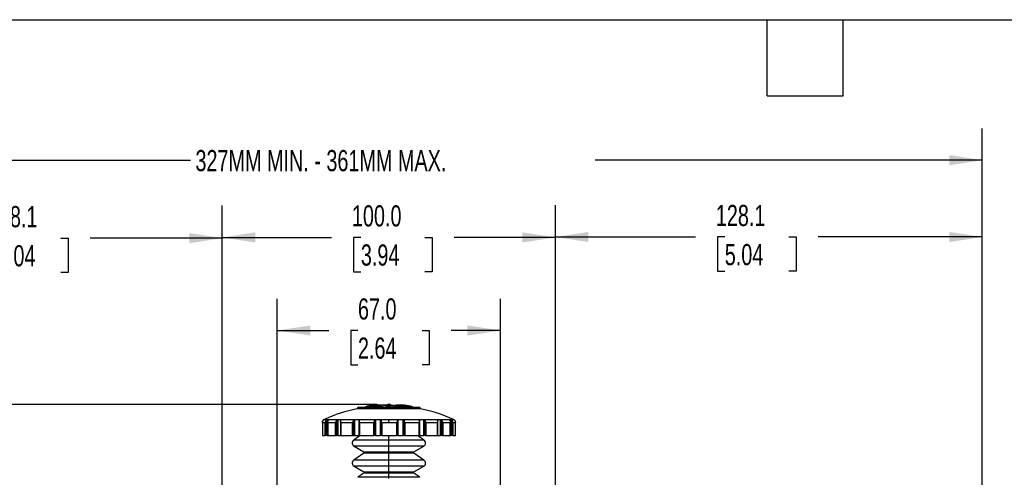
# Model space of a CAD drawing. Header units: millimetres. Extents: x 19 to 819, y 19 to 629.
# Tile 8 of 31: x 183 to 479, y 491 to 629. Entities that reach past the tile are written whole.
import ezdxf

# ---------------------------------------------------------------- set-up
doc = ezdxf.new("R2010")
doc.units = ezdxf.units.MM
doc.header["$LTSCALE"] = 3
doc.layers.add('DIMENSIONS', color=140, linetype='Continuous', lineweight=25)
doc.layers.add('TEXT', color=140, linetype='Continuous', lineweight=25)
doc.styles.add('SLDTEXTSTYLE0', font='TXT', dxfattribs={"width": 0.7})
doc.dimstyles.new('SLDDIMSTYLE0', dxfattribs={"dimtxt": 6.474023, "dimasz": 9.906, "dimexe": 0, "dimexo": 0.0625, "dimgap": 1.618506, "dimtad": 0, "dimtih": 1, "dimtoh": 1, "dimrnd": 1e-09, "dimzin": 12, "dimdsep": 46, "dimtxsty": 'SLDTEXTSTYLE0', "dimsah": 1, "dimcen": 0.09, "dimadec": 0, "dimazin": 3, "dimtfac": 1, "dimtofl": 0, "dimtmove": 0, "dimatfit": 3, "dimfxl": 0, "dimfrac": 2, "dimtolj": 1, "dimtzin": 12, "dimarcsym": 0})
doc.dimstyles.new('SLDDIMSTYLE1', dxfattribs={"dimtxt": 6.474023, "dimasz": 9.906, "dimexe": 0, "dimexo": 0.0625, "dimgap": 1.618506, "dimtad": 0, "dimtih": 1, "dimtoh": 1, "dimrnd": 1e-09, "dimzin": 4, "dimdsep": 46, "dimtxsty": 'SLDTEXTSTYLE0', "dimsah": 1, "dimcen": 0.09, "dimadec": 0, "dimazin": 1, "dimtfac": 1, "dimtofl": 0, "dimtmove": 0, "dimatfit": 3, "dimfxl": 0, "dimfrac": 2, "dimtolj": 1, "dimtzin": 12, "dimarcsym": 0})

# ---------------------------------------------------------------- blocks, each defined once
blk = doc.blocks.new('_D')
at = {"layer": 'DIMENSIONS'}
for p, q in [((116.06, 458.16), (116.06, 596.02)), ((472.26, 462.01), (472.26, 596.02)), ((116.06, 586.5), (234.65, 586.5)), ((472.26, 586.5), (356.09, 586.5))]:
    blk.add_line(p, q, dxfattribs=at)
for points in [[(116.06, 586.5), (125.96, 584.97), (125.96, 588.02)], [(472.26, 586.5), (462.35, 588.02), (462.35, 584.97)]]:
    blk.add_solid(points, dxfattribs=at)
at = {"layer": 'DIMENSIONS', "insert": (236.1, 589.54), "char_height": 6.35, "attachment_point": 1, "style": 'SLDTEXTSTYLE0'}
blk.add_mtext('327MM MIN. - 361MM MAX.', dxfattribs=at)
blk = doc.blocks.new('_D_1')
at = {"layer": 'DIMENSIONS'}
for p, q in [((116.06, 458.16), (116.06, 572.62)), ((244.16, 477.51), (244.16, 572.62)), ((116.06, 563.1), (167.73, 563.1)), ((176.51, 563.1), (174.33, 563.1)), ((174.33, 563.1), (174.33, 552.81)), ((195.74, 563.1), (197.92, 563.1)), ((197.92, 563.1), (197.92, 552.81)), ((244.16, 563.1), (204.52, 563.1)), ((174.33, 552.81), (176.51, 552.81)), ((197.92, 552.81), (195.74, 552.81))]:
    blk.add_line(p, q, dxfattribs=at)
for points in [[(116.06, 563.1), (125.96, 561.57), (125.96, 564.62)], [(244.16, 563.1), (234.25, 564.62), (234.25, 561.57)]]:
    blk.add_solid(points, dxfattribs=at)
at = {"layer": 'DIMENSIONS', "char_height": 6.35, "attachment_point": 1, "style": 'SLDTEXTSTYLE0'}
for s, insert in [('128.1', (173.81, 572.73)), ('5.04', (176.51, 561))]:
    blk.add_mtext(s, dxfattribs=dict(at, insert=insert))
blk = doc.blocks.new('_D_2')
at = {"layer": 'DIMENSIONS'}
for p, q in [((344.16, 477.51), (344.16, 572.97)), ((472.26, 462.01), (472.26, 572.97)), ((344.16, 563.45), (386.2, 563.45)), ((394.97, 563.45), (392.8, 563.45)), ((392.8, 563.45), (392.8, 553.16)), ((414.21, 563.45), (416.38, 563.45)), ((416.38, 563.45), (416.38, 553.16)), ((472.26, 563.45), (422.98, 563.45)), ((392.8, 553.16), (394.97, 553.16)), ((416.38, 553.16), (414.21, 553.16))]:
    blk.add_line(p, q, dxfattribs=at)
for points in [[(344.16, 563.45), (354.06, 561.92), (354.06, 564.97)], [(472.26, 563.45), (462.35, 564.97), (462.35, 561.92)]]:
    blk.add_solid(points, dxfattribs=at)
at = {"layer": 'DIMENSIONS', "char_height": 6.35, "attachment_point": 1, "style": 'SLDTEXTSTYLE0'}
for s, insert in [('128.1', (392.28, 573.08)), ('5.04', (394.97, 561.34))]:
    blk.add_mtext(s, dxfattribs=dict(at, insert=insert))
blk = doc.blocks.new('_D_3')
at = {"layer": 'DIMENSIONS'}
for p, q in [((260.66, 484.45), (260.66, 544.92)), ((327.66, 484.45), (327.66, 544.92)), ((260.66, 535.39), (276.1, 535.39)), ((284.87, 535.39), (282.69, 535.39)), ((282.69, 535.39), (282.69, 525.1)), ((304.11, 535.39), (306.28, 535.39)), ((306.28, 535.39), (306.28, 525.1)), ((327.66, 535.39), (312.88, 535.39)), ((282.69, 525.1), (284.87, 525.1)), ((306.28, 525.1), (304.11, 525.1))]:
    blk.add_line(p, q, dxfattribs=at)
for points in [[(260.66, 535.39), (270.56, 533.87), (270.56, 536.92)], [(327.66, 535.39), (317.75, 536.92), (317.75, 533.87)]]:
    blk.add_solid(points, dxfattribs=at)
at = {"layer": 'DIMENSIONS', "char_height": 6.35, "attachment_point": 1, "style": 'SLDTEXTSTYLE0'}
for s, insert in [('67.0', (284.87, 545.03)), ('2.64', (284.87, 533.29))]:
    blk.add_mtext(s, dxfattribs=dict(at, insert=insert))
blk = doc.blocks.new('_D_6')
at = {"layer": 'DIMENSIONS'}
for p, q in [((244.16, 477.51), (244.16, 572.85)), ((344.16, 477.51), (344.16, 572.85)), ((244.16, 563.32), (276.98, 563.32)), ((285.75, 563.32), (283.58, 563.32)), ((283.58, 563.32), (283.58, 553.03)), ((304.99, 563.32), (307.16, 563.32)), ((307.16, 563.32), (307.16, 553.03)), ((344.16, 563.32), (313.76, 563.32)), ((283.58, 553.03), (285.75, 553.03)), ((307.16, 553.03), (304.99, 553.03))]:
    blk.add_line(p, q, dxfattribs=at)
for points in [[(244.16, 563.32), (254.06, 561.8), (254.06, 564.85)], [(344.16, 563.32), (334.25, 564.85), (334.25, 561.8)]]:
    blk.add_solid(points, dxfattribs=at)
at = {"layer": 'DIMENSIONS', "char_height": 6.35, "attachment_point": 1, "style": 'SLDTEXTSTYLE0'}
for s, insert in [('100.0', (283.06, 572.96)), ('3.94', (285.75, 561.22))]:
    blk.add_mtext(s, dxfattribs=dict(at, insert=insert))
blk = doc.blocks.new('_D_9')
at = {"layer": 'DIMENSIONS'}
for p, q in [((290.61, 513.2), (29.16, 513.2)), ((38.69, 513.2), (38.69, 469.8)), ((29.07, 458.06), (26.89, 458.06)), ((26.89, 458.06), (26.89, 447.77)), ((48.31, 458.06), (50.48, 458.06)), ((50.48, 458.06), (50.48, 447.77)), ((26.89, 447.77), (29.07, 447.77)), ((38.69, 370.7), (38.69, 446.32)), ((50.48, 447.77), (48.31, 447.77)), ((251.45, 370.7), (29.16, 370.7))]:
    blk.add_line(p, q, dxfattribs=at)
for points in [[(38.69, 513.2), (37.16, 503.29), (40.21, 503.29)], [(38.69, 370.7), (40.21, 380.6), (37.16, 380.6)]]:
    blk.add_solid(points, dxfattribs=at)
at = {"layer": 'DIMENSIONS', "char_height": 6.35, "attachment_point": 1, "style": 'SLDTEXTSTYLE0'}
for s, insert in [('142.5', (26.38, 467.7)), ('5.61', (29.07, 455.96))]:
    blk.add_mtext(s, dxfattribs=dict(at, insert=insert))

msp = doc.modelspace()

# ---------------------------------------------------------------- linework, layer by layer
for p, q in [((284.656, 511.986), (284.656, 511.919)), ((294.156, 511.986), (284.656, 511.986)), ((294.156, 511.919), (284.656, 511.919)), ((294.156, 512.28), (284.897, 512.28)), ((285.16, 512.327), (285.102, 512.321)), ((303.209, 512.321), (285.102, 512.321)), ((293.642, 513.073), (293.542, 513.034)), ((293.834, 513.157), (293.834, 513.2)), ((294.132, 512.693), (294.132, 512.726)), ((294.156, 512.28), (294.156, 511.986)), ((303.415, 512.28), (294.156, 512.28)), ((294.156, 511.986), (294.156, 511.919)), ((303.656, 511.986), (294.156, 511.986)), ((303.656, 511.919), (294.156, 511.919)), ((294.423, 513.201), (294.423, 513.157)), ((294.546, 513.081), (294.593, 513.063)), ((294.676, 513.049), (294.616, 513.072)), ((303.209, 512.321), (303.151, 512.327)), ((303.656, 511.919), (303.656, 511.986)), ((274.385, 508.371), (274.467, 508.465)), ((274.477, 508.462), (274.4, 508.375)), ((274.467, 508.465), (274.467, 508.451)), ((274.677, 508.624), (274.656, 508.624)), ((274.74, 508.668), (294.156, 508.668)), ((275.278, 508.371), (275.209, 508.27)), ((275.278, 508.371), (275.355, 508.465)), ((275.278, 503.896), (275.278, 508.371)), ((275.355, 508.465), (275.355, 503.896)), ((276.165, 508.624), (275.614, 508.624)), ((275.614, 508.624), (275.614, 503.896)), ((276.048, 508.462), (275.976, 508.375)), ((276.165, 508.624), (276.179, 508.619)), ((276.165, 508.588), (276.165, 508.624)), ((278.447, 508.371), (278.51, 508.465)), ((278.447, 503.896), (278.447, 508.371)), ((278.51, 508.465), (278.51, 503.896)), ((279.822, 508.624), (278.796, 508.624)), ((278.796, 508.624), (278.796, 503.896)), ((279.804, 508.462), (279.744, 508.375)), ((279.822, 508.488), (279.822, 508.624)), ((283.511, 508.371), (283.553, 508.465)), ((283.511, 503.896), (283.511, 508.371)), ((283.553, 508.465), (283.553, 503.896)), ((285.208, 508.624), (283.832, 508.624)), ((283.832, 508.624), (283.832, 503.896)), ((285.208, 503.896), (285.208, 508.624)), ((285.224, 508.376), (285.224, 503.896)), ((285.29, 508.462), (285.251, 508.375)), ((289.86, 508.371), (289.874, 508.465)), ((289.86, 503.896), (289.86, 508.371)), ((289.874, 508.465), (289.874, 503.896)), ((291.674, 508.624), (290.112, 508.624)), ((290.112, 508.624), (290.112, 503.896)), ((291.674, 503.896), (291.674, 508.624)), ((291.829, 508.376), (291.829, 503.896)), ((291.845, 508.462), (291.832, 508.375)), ((294.156, 507.758), (294.156, 508.668)), ((294.156, 508.668), (313.572, 508.668)), ((296.712, 508.465), (296.712, 508.496)), ((296.726, 508.371), (296.712, 508.465)), ((296.729, 503.896), (296.729, 508.375)), ((298.439, 508.624), (296.881, 508.624)), ((296.881, 508.624), (296.881, 503.896)), ((298.439, 503.896), (298.439, 508.624)), ((298.679, 508.462), (298.693, 508.375)), ((298.679, 503.896), (298.679, 508.462)), ((298.693, 508.375), (298.693, 503.896)), ((303.282, 508.371), (303.241, 508.465)), ((303.309, 503.896), (303.309, 508.375)), ((304.687, 508.624), (303.32, 508.624)), ((303.32, 508.624), (303.32, 503.896)), ((304.687, 503.896), (304.687, 508.624)), ((304.968, 508.462), (305.007, 508.375)), ((304.968, 503.896), (304.968, 508.462)), ((305.007, 508.375), (305.007, 503.896)), ((309.665, 508.624), (308.654, 508.624)), ((308.654, 508.624), (308.654, 508.493)), ((308.738, 508.371), (308.675, 508.465)), ((309.665, 503.896), (309.665, 508.624)), ((309.953, 508.462), (310.012, 508.375)), ((309.953, 503.896), (309.953, 508.462)), ((310.012, 508.375), (310.012, 503.896)), ((312.228, 508.621), (312.24, 508.624)), ((312.772, 508.624), (312.24, 508.624)), ((312.24, 508.624), (312.24, 508.591)), ((312.434, 508.371), (312.357, 508.465)), ((312.772, 503.896), (312.772, 508.624)), ((313.032, 508.462), (313.104, 508.375)), ((313.032, 503.896), (313.032, 508.462)), ((313.173, 508.274), (313.104, 508.375)), ((313.104, 508.375), (313.104, 503.896)), ((313.656, 508.624), (313.644, 508.624)), ((313.927, 508.371), (313.844, 508.465)), ((274.185, 507.781), (274.185, 503.896)), ((274.2, 507.786), (274.2, 503.896)), ((274.201, 507.758), (275.018, 507.758)), ((274.201, 507.758), (274.201, 503.896)), ((275.018, 503.896), (275.018, 507.758)), ((275.209, 503.896), (275.209, 508.27)), ((275.844, 507.938), (275.844, 503.896)), ((275.861, 507.758), (278.159, 507.758)), ((275.861, 507.758), (275.861, 503.896)), ((278.159, 503.896), (278.159, 507.758)), ((278.319, 503.896), (278.319, 508.149)), ((279.673, 508.085), (279.673, 503.896)), ((279.729, 507.758), (283.229, 507.758)), ((279.729, 507.758), (279.729, 503.896)), ((283.338, 508.01), (283.229, 507.758)), ((283.229, 503.896), (283.229, 507.758)), ((283.338, 503.896), (283.338, 508.01)), ((285.336, 507.758), (289.617, 507.758)), ((285.336, 507.758), (285.336, 503.896)), ((289.663, 507.86), (289.617, 507.758)), ((289.617, 503.896), (289.617, 507.758)), ((289.663, 503.896), (289.663, 507.86)), ((292.007, 507.758), (294.156, 507.758)), ((292.007, 507.758), (292.007, 503.896)), ((294.156, 507.758), (296.553, 507.758)), ((296.553, 503.896), (296.553, 507.758)), ((298.938, 507.758), (298.89, 507.865)), ((298.89, 507.865), (298.89, 503.896)), ((298.938, 507.758), (303.199, 507.758)), ((298.938, 507.758), (298.938, 503.896)), ((303.199, 503.896), (303.199, 507.758)), ((305.291, 507.758), (305.18, 508.015)), ((305.18, 508.015), (305.18, 503.896)), ((305.291, 507.758), (308.755, 507.758)), ((305.291, 507.758), (305.291, 503.896)), ((308.755, 503.896), (308.755, 507.758)), ((308.809, 503.896), (308.809, 508.08)), ((310.14, 508.153), (310.14, 503.896)), ((310.302, 507.758), (312.55, 507.758)), ((310.302, 507.758), (310.302, 503.896)), ((312.55, 503.896), (312.55, 507.758)), ((312.566, 503.896), (312.566, 507.932)), ((313.173, 508.274), (313.173, 503.896)), ((313.365, 507.758), (314.126, 507.758)), ((313.365, 507.758), (313.365, 503.896)), ((314.126, 503.896), (314.126, 507.758)), ((314.127, 503.896), (314.127, 507.781)), ((274.2, 503.896), (274.185, 503.896)), ((274.201, 503.896), (274.2, 503.896)), ((274.201, 503.896), (275.018, 503.896)), ((275.209, 503.896), (275.018, 503.896)), ((275.209, 503.896), (275.278, 503.896)), ((275.355, 503.896), (275.278, 503.896)), ((275.614, 503.896), (275.355, 503.896)), ((275.614, 503.896), (275.877, 503.896)), ((275.861, 503.896), (275.844, 503.896)), ((275.861, 503.896), (278.159, 503.896)), ((278.319, 503.896), (278.159, 503.896)), ((278.319, 503.896), (278.447, 503.896)), ((278.51, 503.896), (278.447, 503.896)), ((278.796, 503.896), (278.51, 503.896)), ((278.796, 503.896), (279.637, 503.896)), ((279.729, 503.896), (279.673, 503.896)), ((279.729, 503.896), (283.229, 503.896)), ((283.338, 503.896), (283.229, 503.896)), ((283.338, 503.896), (283.511, 503.896)), ((283.553, 503.896), (283.511, 503.896)), ((283.832, 503.896), (283.553, 503.896)), ((285.58, 503.896), (283.625, 502.527)), ((294.156, 502.527), (283.625, 502.527)), ((283.832, 503.896), (285.208, 503.896)), ((285.224, 503.896), (285.208, 503.896)), ((285.336, 503.896), (285.224, 503.896)), ((285.336, 503.896), (289.617, 503.896)), ((289.663, 503.896), (289.617, 503.896)), ((289.663, 503.896), (289.86, 503.896)), ((289.874, 503.896), (289.86, 503.896)), ((290.112, 503.896), (289.874, 503.896)), ((290.112, 503.896), (291.674, 503.896)), ((291.829, 503.896), (291.674, 503.896)), ((292.007, 503.896), (291.829, 503.896)), ((292.007, 503.896), (296.553, 503.896)), ((294.156, 502.527), (294.156, 503.896)), ((294.156, 500.673), (294.156, 502.527)), ((304.687, 502.527), (294.156, 502.527)), ((296.729, 503.896), (296.553, 503.896)), ((296.881, 503.896), (296.729, 503.896)), ((296.881, 503.896), (298.439, 503.896)), ((298.679, 503.896), (298.439, 503.896)), ((298.693, 503.896), (298.679, 503.896)), ((298.693, 503.896), (298.89, 503.896)), ((298.938, 503.896), (298.89, 503.896)), ((298.938, 503.896), (303.199, 503.896)), ((304.687, 502.527), (302.732, 503.896)), ((303.309, 503.896), (303.199, 503.896)), ((303.32, 503.896), (303.309, 503.896)), ((303.32, 503.896), (304.687, 503.896)), ((304.968, 503.896), (304.687, 503.896)), ((305.007, 503.896), (304.968, 503.896)), ((305.007, 503.896), (305.18, 503.896)), ((305.291, 503.896), (305.18, 503.896)), ((305.291, 503.896), (308.755, 503.896)), ((308.809, 503.896), (308.755, 503.896)), ((308.809, 503.896), (309.665, 503.896)), ((309.953, 503.896), (309.665, 503.896)), ((310.012, 503.896), (309.953, 503.896)), ((310.012, 503.896), (310.14, 503.896)), ((310.302, 503.896), (310.14, 503.896)), ((310.302, 503.896), (312.55, 503.896)), ((312.566, 503.896), (312.55, 503.896)), ((312.566, 503.896), (312.772, 503.896)), ((313.032, 503.896), (312.772, 503.896)), ((313.104, 503.896), (313.032, 503.896)), ((313.104, 503.896), (313.173, 503.896)), ((313.365, 503.896), (313.173, 503.896)), ((313.365, 503.896), (314.126, 503.896)), ((314.127, 503.896), (314.126, 503.896)), ((283.706, 500.673), (286.656, 498.97)), ((294.156, 500.673), (283.706, 500.673)), ((294.156, 498.97), (294.156, 500.673)), ((304.606, 500.673), (294.156, 500.673)), ((301.656, 498.97), (304.606, 500.673)), ((286.671, 498.633), (283.625, 496.5)), ((294.156, 496.5), (283.625, 496.5)), ((286.656, 498.97), (294.156, 498.97)), ((294.156, 498.633), (286.671, 498.633)), ((286.756, 498.797), (294.156, 498.797)), ((294.156, 498.97), (294.156, 498.797)), ((294.156, 498.97), (301.656, 498.97)), ((294.156, 498.797), (294.156, 498.633)), ((294.156, 498.797), (301.556, 498.797)), ((294.156, 496.5), (294.156, 498.633)), ((301.641, 498.633), (294.156, 498.633)), ((294.156, 494.647), (294.156, 496.5)), ((304.687, 496.5), (294.156, 496.5)), ((304.687, 496.5), (301.641, 498.633)), ((283.706, 494.647), (286.656, 492.944)), ((294.156, 494.647), (283.706, 494.647)), ((294.156, 492.944), (294.156, 494.647)), ((304.606, 494.647), (294.156, 494.647)), ((301.656, 492.944), (304.606, 494.647)), ((286.671, 492.607), (284.869, 491.345)), ((294.156, 491.345), (284.869, 491.345)), ((286.656, 492.944), (294.156, 492.944)), ((294.156, 492.607), (286.671, 492.607)), ((286.756, 492.77), (294.156, 492.77)), ((294.156, 492.944), (294.156, 492.77)), ((294.156, 492.944), (301.656, 492.944)), ((294.156, 492.77), (294.156, 492.607)), ((294.156, 492.77), (301.556, 492.77)), ((294.156, 491.345), (294.156, 492.607)), ((301.641, 492.607), (294.156, 492.607)), ((294.156, 490.936), (294.156, 491.345)), ((303.443, 491.345), (294.156, 491.345)), ((303.443, 491.345), (301.641, 492.607))]:
    msp.add_line(p, q)
at = {"flags": 128}
for points in [[(293.57, 513.039), (292.755, 513.022), (291.912, 512.989)], [(293.536, 512.892), (293.101, 512.884), (292.771, 512.875)], [(293.642, 513.073), (293.658, 513.076), (293.711, 513.081)], [(294.617, 513.072), (294.6, 513.076), (294.546, 513.081)], [(295.54, 512.875), (295.164, 512.885), (294.721, 512.892)]]:
    msp.add_lwpolyline(points, dxfattribs=at)
for centre, radius, start, end in [((294.156, 466.202), 46.694, 101.7388, 114.57011), ((284.956, 511.986), 0.3, 101.36036, 180.00116), ((293.833, 467.819), 45.351, 101.0997, 101.36471), ((294.156, 466.205), 46.691, 96.17548, 98.99842), ((290.694, 500.761), 12.267, 95.82179, 107.05379), ((290.624, 501.081), 11.942, 72.79984, 95.64728), ((293.828, 469.548), 43.637, 95.45132, 95.75881), ((290.799, 501.116), 11.924, 73.65107, 95.37546), ((294.152, 467.597), 45.605, 89.99469, 90.39847), ((294.156, 465.909), 47.249, 89.67651, 90.39022), ((294.153, 465.302), 47.899, 89.67723, 89.9968), ((297.512, 501.116), 11.924, 84.62454, 106.34893), ((297.687, 501.081), 11.942, 84.35272, 107.20016), ((294.421, 512.901), 0.3, 30.15932, 89.67908), ((294.484, 469.548), 43.637, 84.24119, 84.54868), ((297.618, 500.761), 12.267, 72.94621, 84.17821), ((294.157, 466.213), 46.682, 81.00132, 83.82479), ((294.478, 467.819), 45.351, 78.63529, 78.9003), ((303.356, 511.986), 0.3, 359.99884, 78.63964), ((294.156, 466.202), 46.694, 65.42989, 78.2612), ((275.156, 507.759), 1, 114.56526, 119.99772), ((313.156, 507.759), 1, 60.00228, 65.43474), ((284.256, 501.626), 1.1, 125.00018, 239.99977), ((304.056, 501.626), 1.1, 300.00023, 54.99982), ((284.256, 495.599), 1.1, 124.99979, 240.00021), ((286.556, 498.797), 0.2, 0.00076, 59.99743), ((286.556, 498.797), 0.2, 304.99971, 359.99815), ((301.756, 498.797), 0.2, 120.00257, 179.99924), ((301.756, 498.797), 0.2, 180.00185, 235.00029), ((304.056, 495.599), 1.1, 299.99979, 55.00021), ((286.556, 492.77), 0.2, 0.00076, 59.99743), ((286.556, 492.77), 0.2, 304.99971, 359.99815), ((301.756, 492.77), 0.2, 120.00257, 179.99924), ((301.756, 492.77), 0.2, 180.00185, 235.00029)]:
    msp.add_arc(centre, radius, start, end)
for points, knots in [([(293.06, 512.321), (292.583, 512.442), (291.297, 512.768), (289.968, 512.68), (289.133, 512.625)], [0, 0, 0, 0, 0.3712888, 1, 1, 1, 1]), ([(293.367, 512.766), (293.371, 512.803), (293.378, 512.861), (293.415, 512.93), (293.446, 512.968), (293.48, 512.999), (293.52, 513.027), (293.583, 513.056), (293.636, 513.061), (293.665, 513.064)], [0, 0, 0, 0, 0.2394331, 0.3679023, 0.4988738, 0.5572521, 0.663935, 0.814928, 1, 1, 1, 1]), ([(294.132, 512.726), (294.03, 512.726), (293.881, 512.727), (293.693, 512.731), (293.556, 512.741), (293.446, 512.736), (293.381, 512.76), (293.367, 512.766)], [0, 0, 0, 0, 0.3987875, 0.5822798, 0.7306983, 0.9410291, 1, 1, 1, 1]), ([(294.132, 512.693), (294.083, 512.693), (293.967, 512.694), (293.794, 512.699), (293.615, 512.706), (293.484, 512.727), (293.39, 512.728), (293.369, 512.752), (293.367, 512.755)], [0, 0, 0, 0, 0.1899477, 0.4478972, 0.6773054, 0.8775845, 0.986851, 1, 1, 1, 1]), ([(293.638, 513.071), (293.64, 513.074), (293.662, 513.098), (293.726, 513.138), (293.795, 513.15), (293.834, 513.157)], [0, 0, 0, 0, 0.0511588, 0.4520874, 1, 1, 1, 1]), ([(293.665, 513.064), (293.668, 513.067), (293.681, 513.079), (293.699, 513.08), (293.711, 513.081)], [0, 0, 0, 0, 0.2786371, 1, 1, 1, 1]), ([(293.665, 513.064), (293.674, 513.059), (293.714, 513.037), (293.812, 513.039), (293.924, 513.027), (294.037, 513.025), (294.099, 513.025), (294.131, 513.025)], [0, 0, 0, 0, 0.0697326, 0.2836742, 0.6043568, 0.7972927, 1, 1, 1, 1]), ([(293.711, 513.081), (293.734, 513.084), (293.79, 513.091), (293.884, 513.097), (293.998, 513.101), (294.08, 513.102), (294.123, 513.102)], [0, 0, 0, 0, 0.1685098, 0.4051975, 0.685123, 1, 1, 1, 1]), ([(294.089, 512.321), (294.089, 512.322), (294.092, 512.342), (294.103, 512.381), (294.12, 512.44), (294.144, 512.473), (294.156, 512.489)], [0, 0, 0, 0, 0.0071251, 0.3324136, 0.6722814, 1, 1, 1, 1]), ([(294.123, 513.102), (294.168, 513.102), (294.253, 513.101), (294.371, 513.097), (294.467, 513.091), (294.523, 513.084), (294.546, 513.081)], [0, 0, 0, 0, 0.3188773, 0.6027369, 0.8324431, 1, 1, 1, 1]), ([(294.593, 513.063), (294.583, 513.058), (294.544, 513.037), (294.473, 513.039), (294.391, 513.031), (294.28, 513.026), (294.192, 513.025), (294.131, 513.025)], [0, 0, 0, 0, 0.0713257, 0.2846694, 0.437036, 0.605257, 1, 1, 1, 1]), ([(294.131, 513.025), (294.131, 513.02), (294.131, 513.006), (294.132, 512.979), (294.132, 512.941), (294.132, 512.881), (294.132, 512.809), (294.132, 512.752), (294.132, 512.726)], [0, 0, 0, 0, 0.0460681, 0.1410867, 0.2739328, 0.4284076, 0.7416939, 1, 1, 1, 1]), ([(294.891, 512.765), (294.876, 512.76), (294.811, 512.736), (294.701, 512.741), (294.562, 512.731), (294.377, 512.728), (294.231, 512.727), (294.132, 512.726)], [0, 0, 0, 0, 0.0611185, 0.2728866, 0.4221971, 0.6098503, 1, 1, 1, 1]), ([(294.891, 512.755), (294.886, 512.751), (294.864, 512.729), (294.778, 512.726), (294.633, 512.705), (294.424, 512.697), (294.248, 512.694), (294.149, 512.693), (294.132, 512.693)], [0, 0, 0, 0, 0.0217961, 0.122401, 0.3088712, 0.6110234, 0.9327747, 1, 1, 1, 1]), ([(294.223, 512.321), (294.223, 512.322), (294.219, 512.342), (294.208, 512.381), (294.192, 512.44), (294.168, 512.473), (294.156, 512.489)], [0, 0, 0, 0, 0.0072068, 0.3324125, 0.6723618, 1, 1, 1, 1]), ([(294.621, 513.07), (294.618, 513.074), (294.596, 513.099), (294.53, 513.138), (294.462, 513.15), (294.423, 513.157)], [0, 0, 0, 0, 0.0573868, 0.4587536, 1, 1, 1, 1]), ([(294.593, 513.063), (294.621, 513.061), (294.673, 513.056), (294.736, 513.027), (294.777, 512.999), (294.811, 512.968), (294.843, 512.929), (294.88, 512.86), (294.886, 512.803), (294.891, 512.765)], [0, 0, 0, 0, 0.1830184, 0.3332149, 0.4406006, 0.5011443, 0.6318512, 0.7602512, 1, 1, 1, 1]), ([(294.844, 512.924), (294.831, 512.941), (294.805, 512.976), (294.771, 513.012), (294.747, 513.021), (294.743, 513.022)], [0, 0, 0, 0, 0.4637527, 0.9251143, 1, 1, 1, 1]), ([(299.179, 512.625), (298.769, 512.657), (297.949, 512.722), (296.71, 512.645), (295.738, 512.513), (295.193, 512.361), (295.051, 512.321)], [0, 0, 0, 0, 0.2956909, 0.5921599, 0.8936345, 1, 1, 1, 1]), ([(274.385, 508.371), (274.356, 508.33), (274.292, 508.237), (274.204, 508.034), (274.193, 507.865), (274.185, 507.758)], [0, 0, 0, 0, 0.2327371, 0.5144029, 1, 1, 1, 1]), ([(274.201, 507.758), (274.207, 507.865), (274.218, 508.035), (274.305, 508.239), (274.371, 508.332), (274.4, 508.375)], [0, 0, 0, 0, 0.4830836, 0.76634, 1, 1, 1, 1]), ([(274.467, 508.465), (274.492, 508.488), (274.533, 508.527), (274.592, 508.573), (274.633, 508.601), (274.655, 508.616), (274.663, 508.621)], [0, 0, 0, 0, 0.3987148, 0.6890959, 0.8837713, 1, 1, 1, 1]), ([(274.677, 508.624), (274.675, 508.623), (274.667, 508.615), (274.644, 508.601), (274.609, 508.576), (274.554, 508.534), (274.51, 508.494), (274.482, 508.466), (274.477, 508.462)], [0, 0, 0, 0, 0.03105032, 0.13559764, 0.30452103, 0.53987108, 0.92887806, 1, 1, 1, 1]), ([(275.355, 508.465), (275.379, 508.488), (275.422, 508.53), (275.489, 508.575), (275.545, 508.603), (275.585, 508.62), (275.607, 508.623), (275.614, 508.624)], [0, 0, 0, 0, 0.3255892, 0.5844501, 0.7818743, 0.9342647, 1, 1, 1, 1]), ([(275.861, 507.758), (275.851, 507.864), (275.834, 508.029), (275.891, 508.24), (275.95, 508.333), (275.976, 508.375)], [0, 0, 0, 0, 0.4913725, 0.7695723, 1, 1, 1, 1]), ([(276.178, 508.614), (276.178, 508.611), (276.176, 508.597), (276.153, 508.574), (276.116, 508.531), (276.077, 508.493), (276.053, 508.466), (276.048, 508.462)], [0, 0, 0, 0, 0.0508756, 0.2056049, 0.4548378, 0.9122065, 1, 1, 1, 1]), ([(278.447, 508.371), (278.417, 508.322), (278.373, 508.248), (278.332, 508.173), (278.319, 508.149)], [0, 0, 0, 0, 0.6774971, 1, 1, 1, 1]), ([(278.51, 508.465), (278.531, 508.488), (278.57, 508.532), (278.638, 508.577), (278.701, 508.605), (278.754, 508.621), (278.785, 508.624), (278.796, 508.624)], [0, 0, 0, 0, 0.2798944, 0.5184144, 0.719188, 0.8998514, 1, 1, 1, 1]), ([(279.729, 507.758), (279.702, 507.862), (279.662, 508.023), (279.68, 508.238), (279.724, 508.332), (279.744, 508.375)], [0, 0, 0, 0, 0.50657277, 0.78003259, 1, 1, 1, 1]), ([(279.822, 508.624), (279.833, 508.624), (279.853, 508.624), (279.877, 508.605), (279.874, 508.573), (279.852, 508.53), (279.826, 508.492), (279.807, 508.466), (279.804, 508.462)], [0, 0, 0, 0, 0.154639, 0.2596332, 0.3747435, 0.558834, 0.9260796, 1, 1, 1, 1]), ([(283.511, 508.371), (283.489, 508.321), (283.434, 508.199), (283.374, 508.08), (283.338, 508.01)], [0, 0, 0, 0, 0.411639, 1, 1, 1, 1]), ([(283.553, 508.465), (283.568, 508.488), (283.596, 508.533), (283.658, 508.578), (283.722, 508.607), (283.78, 508.622), (283.817, 508.624), (283.832, 508.624)], [0, 0, 0, 0, 0.2482195, 0.4687076, 0.6696053, 0.8716949, 1, 1, 1, 1]), ([(285.208, 508.624), (285.224, 508.624), (285.253, 508.622), (285.291, 508.608), (285.316, 508.579), (285.318, 508.53), (285.304, 508.492), (285.292, 508.466), (285.29, 508.462)], [0, 0, 0, 0, 0.2019021, 0.3606169, 0.4947414, 0.6501915, 0.9404672, 1, 1, 1, 1]), ([(285.336, 507.758), (285.298, 507.862), (285.241, 508.019), (285.214, 508.233), (285.24, 508.332), (285.251, 508.375)], [0, 0, 0, 0, 0.52083022, 0.79282328, 1, 1, 1, 1]), ([(289.86, 508.371), (289.847, 508.321), (289.813, 508.178), (289.732, 508.013), (289.678, 507.893), (289.663, 507.86)], [0, 0, 0, 0, 0.2828187, 0.7987613, 1, 1, 1, 1]), ([(289.874, 508.465), (289.881, 508.488), (289.894, 508.533), (289.943, 508.579), (290.001, 508.608), (290.058, 508.622), (290.096, 508.624), (290.112, 508.624)], [0, 0, 0, 0, 0.2329345, 0.4355904, 0.6311388, 0.8476758, 1, 1, 1, 1]), ([(291.674, 508.624), (291.693, 508.623), (291.729, 508.622), (291.778, 508.607), (291.818, 508.581), (291.848, 508.536), (291.85, 508.493), (291.846, 508.466), (291.845, 508.462)], [0, 0, 0, 0, 0.2071914, 0.3905668, 0.5517457, 0.7111731, 0.9529734, 1, 1, 1, 1]), ([(292.007, 507.758), (291.962, 507.862), (291.894, 508.02), (291.83, 508.229), (291.831, 508.331), (291.832, 508.375)], [0, 0, 0, 0, 0.52633848, 0.80080265, 1, 1, 1, 1]), ([(296.726, 508.371), (296.727, 508.328), (296.728, 508.227), (296.666, 508.019), (296.598, 507.862), (296.553, 507.758)], [0, 0, 0, 0, 0.1988289, 0.4714079, 1, 1, 1, 1]), ([(296.713, 508.529), (296.713, 508.53), (296.713, 508.548), (296.735, 508.579), (296.779, 508.609), (296.83, 508.622), (296.865, 508.624), (296.881, 508.624)], [0, 0, 0, 0, 0.0175976, 0.2617553, 0.4959788, 0.7796837, 1, 1, 1, 1]), ([(298.439, 508.624), (298.458, 508.623), (298.498, 508.621), (298.554, 508.606), (298.605, 508.581), (298.651, 508.54), (298.673, 508.495), (298.679, 508.466), (298.679, 508.462)], [0, 0, 0, 0, 0.1886192, 0.3731528, 0.5484498, 0.723004, 0.9582425, 1, 1, 1, 1]), ([(298.89, 507.865), (298.836, 507.974), (298.755, 508.138), (298.709, 508.315), (298.693, 508.375)], [0, 0, 0, 0, 0.66194279, 1, 1, 1, 1]), ([(303.282, 508.371), (303.293, 508.329), (303.318, 508.231), (303.294, 508.018), (303.237, 507.862), (303.199, 507.758)], [0, 0, 0, 0, 0.2068187, 0.4771165, 1, 1, 1, 1]), ([(303.241, 508.465), (303.231, 508.486), (303.215, 508.522), (303.212, 508.575), (303.24, 508.61), (303.279, 508.623), (303.307, 508.624), (303.32, 508.624)], [0, 0, 0, 0, 0.3046938, 0.4946101, 0.6439983, 0.833952, 1, 1, 1, 1]), ([(304.687, 508.624), (304.705, 508.623), (304.743, 508.621), (304.799, 508.605), (304.856, 508.58), (304.914, 508.539), (304.95, 508.496), (304.966, 508.466), (304.968, 508.462)], [0, 0, 0, 0, 0.1603605, 0.3343697, 0.5141251, 0.7032525, 0.9569828, 1, 1, 1, 1]), ([(305.18, 508.015), (305.134, 508.105), (305.072, 508.223), (305.019, 508.345), (305.007, 508.375)], [0, 0, 0, 0, 0.7594889, 1, 1, 1, 1]), ([(308.675, 508.465), (308.658, 508.487), (308.632, 508.523), (308.605, 508.568), (308.6, 508.607), (308.627, 508.624), (308.645, 508.624), (308.654, 508.624)], [0, 0, 0, 0, 0.3847071, 0.616159, 0.7463767, 0.8714899, 1, 1, 1, 1]), ([(308.738, 508.371), (308.757, 508.329), (308.802, 508.236), (308.82, 508.022), (308.781, 507.862), (308.755, 507.758)], [0, 0, 0, 0, 0.219455, 0.4913894, 1, 1, 1, 1]), ([(309.665, 508.624), (309.679, 508.623), (309.711, 508.62), (309.761, 508.604), (309.817, 508.579), (309.881, 508.538), (309.926, 508.496), (309.949, 508.466), (309.953, 508.462)], [0, 0, 0, 0, 0.1267007, 0.2841421, 0.4633838, 0.6661418, 0.9514356, 1, 1, 1, 1]), ([(310.14, 508.153), (310.108, 508.211), (310.066, 508.286), (310.021, 508.359), (310.012, 508.375)], [0, 0, 0, 0, 0.782227, 1, 1, 1, 1]), ([(312.357, 508.465), (312.335, 508.487), (312.299, 508.524), (312.259, 508.571), (312.229, 508.596), (312.228, 508.611), (312.228, 508.614)], [0, 0, 0, 0, 0.4690252, 0.7773334, 0.9536471, 1, 1, 1, 1]), ([(312.434, 508.371), (312.46, 508.33), (312.518, 508.238), (312.576, 508.029), (312.56, 507.864), (312.55, 507.758)], [0, 0, 0, 0, 0.2296863, 0.506398, 1, 1, 1, 1]), ([(312.772, 508.624), (312.781, 508.623), (312.804, 508.619), (312.841, 508.603), (312.89, 508.578), (312.952, 508.536), (313, 508.495), (313.028, 508.466), (313.032, 508.462)], [0, 0, 0, 0, 0.0852635, 0.2204222, 0.3961496, 0.6136429, 0.9423662, 1, 1, 1, 1]), ([(313.844, 508.465), (313.82, 508.488), (313.778, 508.528), (313.719, 508.572), (313.679, 508.602), (313.654, 508.616), (313.646, 508.623), (313.644, 508.624)], [0, 0, 0, 0, 0.3905898, 0.6750534, 0.8657617, 0.9796219, 1, 1, 1, 1]), ([(313.927, 508.371), (313.956, 508.33), (314.02, 508.237), (314.107, 508.034), (314.119, 507.865), (314.126, 507.758)], [0, 0, 0, 0, 0.2327371, 0.5144029, 1, 1, 1, 1]), ([(275.209, 508.27), (275.163, 508.188), (275.072, 508.028), (275.036, 507.847), (275.018, 507.758)], [0, 0, 0, 0, 0.5111926, 1, 1, 1, 1]), ([(278.319, 508.149), (278.292, 508.097), (278.228, 507.971), (278.184, 507.837), (278.159, 507.758)], [0, 0, 0, 0, 0.4133608, 1, 1, 1, 1]), ([(310.302, 507.758), (310.276, 507.838), (310.232, 507.974), (310.167, 508.101), (310.14, 508.153)], [0, 0, 0, 0, 0.5867566, 1, 1, 1, 1]), ([(313.365, 507.758), (313.348, 507.847), (313.312, 508.03), (313.22, 508.191), (313.173, 508.274)], [0, 0, 0, 0, 0.4863282, 1, 1, 1, 1])]:
    msp.add_open_spline(points, degree=3, knots=knots)
at = {"layer": 'TEXT'}
for p, q in [((19.05, 628.65), (819.15, 628.65)), ((407.67, 605.79), (407.67, 628.65)), ((430.53, 605.79), (430.53, 628.65)), ((407.67, 605.79), (430.53, 605.79))]:
    msp.add_line(p, q, dxfattribs=at)

# ---------------------------------------------------------------- dimensions: what is measured, and where the dimension line sits
at = {"layer": 'DIMENSIONS'}
dim = msp.add_linear_dim(base=(472.256, 586.496), p1=(116.056, 454.353), p2=(472.256, 458.196), text='327MM MIN. - 361MM MAX.', dimstyle='SLDDIMSTYLE0', dxfattribs=at)
dim.commit()
dim.dimension.update_dxf_attribs({"geometry": '_D', "text_midpoint": (295.371, 586.496), "dimtype": 160})
for base, p1, p2, dimstyle, picture, middle in [((116.056, 563.099), (244.156, 473.696), (116.056, 454.353), 'SLDDIMSTYLE0', '_D_1', (186.125, 563.099)), ((472.256, 563.448), (344.156, 473.696), (472.256, 458.196), 'SLDDIMSTYLE0', '_D_2', (404.591, 563.448)), ((327.656, 535.393), (260.656, 480.636), (327.656, 480.636), 'SLDDIMSTYLE1', '_D_3', (294.488, 535.393))]:
    dim = msp.add_linear_dim(base=base, p1=p1, p2=p2, dimstyle=dimstyle, dxfattribs=at)
    dim.commit()
    dim.dimension.update_dxf_attribs({"geometry": picture, "text_midpoint": middle, "dimtype": 160})
for base, p1, p2, angle, dimstyle, picture, middle in [((344.156, 563.323), (244.156, 473.696), (344.156, 473.696), 0, 'SLDDIMSTYLE1', '_D_6', (295.371, 563.323)), ((38.6877, 513.2006), (255.2558, 370.6958), (294.423, 513.2006), 90, 'SLDDIMSTYLE0', '_D_9', (38.6877, 458.0621))]:
    dim = msp.add_linear_dim(base=base, p1=p1, p2=p2, angle=angle, dimstyle=dimstyle, dxfattribs=at)
    dim.commit()
    dim.dimension.update_dxf_attribs({"geometry": picture, "text_midpoint": middle, "dimtype": 160})

doc.saveas('drawing.dxf')
